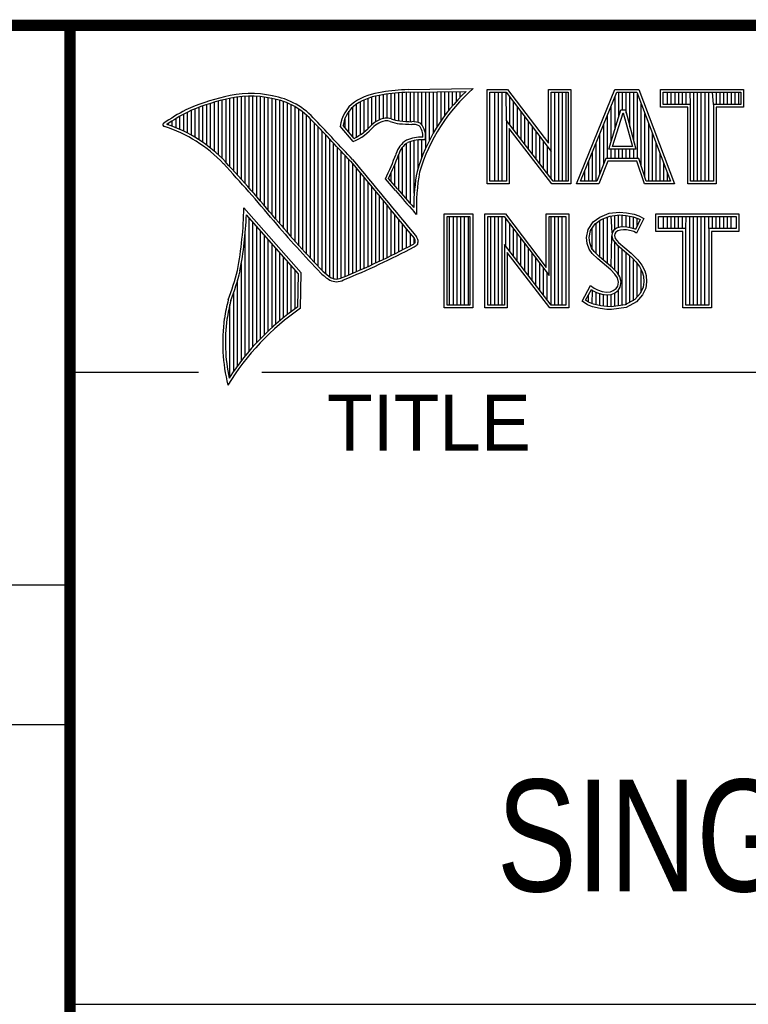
# Model space of a CAD drawing. Header units: inches. Extents: x 0 to 34, y 0 to 22.
# Tile 10 of 16: x 28.3 to 29.6, y 1.3 to 3. Entities that reach past the tile are written whole.
import ezdxf

# ---------------------------------------------------------------- set-up
doc = ezdxf.new("R2010")
doc.units = ezdxf.units.IN
doc.header["$LTSCALE"] = 1.87
doc.header["$MEASUREMENT"] = 0
doc.layers.get('0').update_dxf_attribs({"linetype": 'CONTINUOUS'})
doc.styles.get("Standard").update_dxf_attribs({"font": 'txt', "width": 0.8})

msp = doc.modelspace()

# ---------------------------------------------------------------- linework, layer by layer
at = {"color": 2, "linetype": 'CONTINUOUS'}
for p, q in [((28.3793, 3.0003), (33.5093, 3.0003)), ((28.3793, 3.0003), (28.3793, 1.2503)), ((28.9844, 2.885), (29.1009, 2.8868)), ((28.6659, 2.7474), (28.6659, 2.8695)), ((28.6727, 2.7398), (28.6727, 2.8708)), ((28.6796, 2.7323), (28.6796, 2.8719)), ((28.6865, 2.7247), (28.6865, 2.8727)), ((28.6933, 2.717), (28.6933, 2.8732)), ((28.7002, 2.7092), (28.7002, 2.8734)), ((28.707, 2.7014), (28.707, 2.8733)), ((28.7139, 2.6936), (28.7139, 2.873)), ((28.7208, 2.6856), (28.7208, 2.8724)), ((28.7276, 2.6776), (28.7276, 2.8716)), ((28.7345, 2.6696), (28.7345, 2.8704)), ((28.7414, 2.6615), (28.7414, 2.869)), ((28.913, 2.8153), (28.913, 2.8696)), ((28.9198, 2.8223), (28.9198, 2.8719)), ((28.9267, 2.8275), (28.9267, 2.8737)), ((28.9336, 2.8311), (28.9336, 2.875)), ((28.9404, 2.8335), (28.9404, 2.8759)), ((28.9473, 2.834), (28.9473, 2.8769)), ((28.9542, 2.8327), (28.9542, 2.8778)), ((28.961, 2.8306), (28.961, 2.8785)), ((28.9679, 2.8292), (28.9679, 2.8791)), ((28.9747, 2.8285), (28.9747, 2.8796)), ((28.9816, 2.828), (28.9816, 2.88)), ((28.9845, 2.8802), (29.0882, 2.8817)), ((28.9885, 2.8278), (28.9885, 2.8802)), ((28.9953, 2.8276), (28.9953, 2.8803)), ((29.0022, 2.8263), (29.0022, 2.8804)), ((29.0091, 2.822), (29.0091, 2.8805)), ((29.0159, 2.7805), (29.0159, 2.8806)), ((29.0228, 2.7947), (29.0228, 2.8807)), ((29.0297, 2.8073), (29.0297, 2.8808)), ((29.0365, 2.8188), (29.0365, 2.881)), ((29.0434, 2.8293), (29.0434, 2.8811)), ((29.0502, 2.8389), (29.0502, 2.8812)), ((29.0571, 2.8479), (29.0571, 2.8813)), ((29.064, 2.8562), (29.064, 2.8814)), ((29.0708, 2.8641), (29.0708, 2.8815)), ((29.0777, 2.8714), (29.0777, 2.8816)), ((29.1256, 2.8852), (29.1624, 2.8852)), ((29.1256, 2.7166), (29.1256, 2.8852)), ((29.1305, 2.8804), (29.16, 2.8804)), ((29.1305, 2.7215), (29.1305, 2.8804)), ((29.1395, 2.7215), (29.1395, 2.8804)), ((29.1462, 2.7215), (29.1462, 2.8804)), ((29.1529, 2.7215), (29.1529, 2.8804)), ((29.1604, 2.8299), (29.1596, 2.8804)), ((29.16, 2.8804), (29.2402, 2.7746)), ((29.1624, 2.8852), (29.2354, 2.7891)), ((29.1663, 2.8222), (29.1663, 2.872)), ((29.2354, 2.8852), (29.2754, 2.8852)), ((29.2354, 2.7891), (29.2354, 2.8852)), ((29.2402, 2.8804), (29.2705, 2.8804)), ((29.2402, 2.7746), (29.2402, 2.8804)), ((29.2469, 2.7215), (29.2469, 2.8804)), ((29.2536, 2.7215), (29.2536, 2.8804)), ((29.2603, 2.7215), (29.2603, 2.8804)), ((29.267, 2.7215), (29.267, 2.8804)), ((29.2705, 2.8804), (29.2705, 2.7215)), ((29.2754, 2.8852), (29.2754, 2.7166)), ((29.2853, 2.7167), (29.3541, 2.8851)), ((29.2926, 2.7216), (29.3574, 2.8802)), ((29.3541, 2.8851), (29.3967, 2.8851)), ((29.3543, 2.8139), (29.3543, 2.8725)), ((29.3574, 2.8802), (29.3933, 2.8802)), ((29.361, 2.8356), (29.361, 2.8802)), ((29.3677, 2.8486), (29.3677, 2.8802)), ((29.3744, 2.8428), (29.3744, 2.8802)), ((29.3811, 2.8181), (29.3811, 2.8802)), ((29.3878, 2.7935), (29.3878, 2.8802)), ((29.3933, 2.8802), (29.4535, 2.7216)), ((29.3945, 2.7618), (29.3945, 2.877)), ((29.3967, 2.8851), (29.4606, 2.7167)), ((29.4357, 2.8851), (29.584, 2.8851)), ((29.4357, 2.8537), (29.4357, 2.8851)), ((29.4406, 2.8802), (29.5791, 2.8802)), ((29.4406, 2.8586), (29.4406, 2.8802)), ((29.4482, 2.8586), (29.4482, 2.8802)), ((29.4549, 2.8586), (29.4549, 2.8802)), ((29.4616, 2.8586), (29.4616, 2.8802)), ((29.4684, 2.8586), (29.4684, 2.8802)), ((29.4751, 2.8586), (29.4751, 2.8802)), ((29.4818, 2.8586), (29.4818, 2.8802)), ((29.4892, 2.8586), (29.4885, 2.8802)), ((29.4952, 2.7216), (29.4952, 2.8802)), ((29.5019, 2.7216), (29.5019, 2.8802)), ((29.5086, 2.7216), (29.5086, 2.8802)), ((29.5153, 2.7216), (29.5153, 2.8802)), ((29.522, 2.7216), (29.522, 2.8802)), ((29.5305, 2.8586), (29.5288, 2.8802)), ((29.5355, 2.8586), (29.5355, 2.8802)), ((29.5422, 2.8586), (29.5422, 2.8802)), ((29.5489, 2.8586), (29.5489, 2.8802)), ((29.5556, 2.8586), (29.5556, 2.8802)), ((29.5623, 2.8586), (29.5623, 2.8802)), ((29.569, 2.8586), (29.569, 2.8802)), ((29.5757, 2.8586), (29.5757, 2.8802)), ((29.5791, 2.8802), (29.5791, 2.8586)), ((29.584, 2.8851), (29.584, 2.8537)), ((28.6109, 2.7952), (28.6109, 2.8535)), ((28.6178, 2.7906), (28.6178, 2.856)), ((28.6247, 2.7856), (28.6247, 2.8584)), ((28.6315, 2.7803), (28.6315, 2.8606)), ((28.6384, 2.7747), (28.6384, 2.8626)), ((28.6453, 2.7685), (28.6453, 2.8645)), ((28.6521, 2.762), (28.6521, 2.8662)), ((28.659, 2.7548), (28.659, 2.8679)), ((28.7482, 2.6533), (28.7482, 2.8677)), ((28.7551, 2.6452), (28.7551, 2.8659)), ((28.762, 2.6372), (28.762, 2.8638)), ((28.7688, 2.6293), (28.7688, 2.8611)), ((28.7757, 2.6214), (28.7757, 2.858)), ((28.7826, 2.6137), (28.7826, 2.8543)), ((28.8855, 2.8005), (28.8855, 2.854)), ((28.8924, 2.8003), (28.8924, 2.8594)), ((28.8992, 2.8044), (28.8992, 2.8634)), ((28.9061, 2.8094), (28.9061, 2.8668)), ((29.173, 2.8135), (29.173, 2.8632)), ((29.1798, 2.8048), (29.1798, 2.8543)), ((29.3475, 2.7921), (29.3475, 2.8561)), ((29.4012, 2.7485), (29.4012, 2.8593)), ((29.4843, 2.8537), (29.4357, 2.8537)), ((29.4892, 2.8586), (29.4406, 2.8586)), ((29.4843, 2.7167), (29.4843, 2.8537)), ((29.4892, 2.7216), (29.4892, 2.8586)), ((29.5791, 2.8586), (29.5305, 2.8586)), ((29.5305, 2.8586), (29.5305, 2.7216)), ((29.584, 2.8537), (29.5354, 2.8537)), ((29.5354, 2.8537), (29.5354, 2.7167)), ((28.5766, 2.8137), (28.5766, 2.8374)), ((28.5835, 2.8105), (28.5835, 2.8412)), ((28.5904, 2.8071), (28.5904, 2.8449)), ((28.5972, 2.8034), (28.5972, 2.8479)), ((28.6041, 2.7994), (28.6041, 2.8508)), ((28.7894, 2.606), (28.7894, 2.8501)), ((28.7963, 2.5985), (28.7963, 2.8451)), ((28.8031, 2.591), (28.8031, 2.8394)), ((28.8718, 2.8167), (28.8718, 2.8343)), ((28.8786, 2.8086), (28.8786, 2.8464)), ((29.1865, 2.7961), (29.1865, 2.8455)), ((29.1932, 2.7873), (29.1932, 2.8367)), ((29.3408, 2.7618), (29.3408, 2.8396)), ((29.3434, 2.7787), (29.365, 2.8486)), ((29.35, 2.7836), (29.3686, 2.8438)), ((29.365, 2.8486), (29.3728, 2.8486)), ((29.3686, 2.8438), (29.3691, 2.8438)), ((29.3691, 2.8438), (29.3854, 2.7836)), ((29.3728, 2.8486), (29.3918, 2.7787)), ((29.4079, 2.7286), (29.4079, 2.8416)), ((28.556, 2.8217), (28.556, 2.8246)), ((28.5629, 2.8193), (28.5629, 2.8291)), ((28.5698, 2.8166), (28.5698, 2.8333)), ((28.81, 2.5836), (28.81, 2.8328)), ((28.8169, 2.5762), (28.8169, 2.8253)), ((28.8237, 2.569), (28.8237, 2.8181)), ((28.8865, 2.792), (28.8631, 2.8194)), ((28.8878, 2.7979), (28.8682, 2.8209)), ((29.2438, 2.7215), (29.1604, 2.8299)), ((29.1604, 2.8299), (29.1604, 2.7215)), ((29.1999, 2.7786), (29.1999, 2.8278)), ((29.2066, 2.7699), (29.2066, 2.819)), ((29.3341, 2.752), (29.3341, 2.8232)), ((29.4147, 2.7216), (29.4147, 2.8239)), ((28.8306, 2.5618), (28.8306, 2.8109)), ((28.8375, 2.5556), (28.8375, 2.8037)), ((29.2414, 2.7166), (29.1653, 2.8156)), ((29.1653, 2.8156), (29.1653, 2.7166)), ((29.2133, 2.7612), (29.2133, 2.8101)), ((29.22, 2.7525), (29.22, 2.8013)), ((29.3274, 2.7353), (29.3274, 2.8068)), ((29.4214, 2.7216), (29.4214, 2.8063)), ((28.8443, 2.5505), (28.8443, 2.7965)), ((28.8512, 2.5472), (28.8512, 2.7893)), ((28.8581, 2.5466), (28.8581, 2.782)), ((28.9747, 2.697), (28.9747, 2.7823)), ((28.9816, 2.689), (28.9816, 2.7889)), ((28.9885, 2.6813), (28.9885, 2.7921)), ((28.9953, 2.6998), (28.9953, 2.7939)), ((29.0022, 2.7448), (29.0022, 2.795)), ((29.0091, 2.7642), (29.0091, 2.7954)), ((29.2267, 2.7437), (29.2267, 2.7924)), ((29.2334, 2.735), (29.2334, 2.7836)), ((29.3207, 2.7216), (29.3207, 2.7904)), ((29.3854, 2.7836), (29.35, 2.7836)), ((29.4281, 2.7216), (29.4281, 2.7886)), ((28.8649, 2.5483), (28.8649, 2.7748)), ((28.8718, 2.5513), (28.8718, 2.7675)), ((28.9679, 2.7053), (28.9679, 2.7699)), ((29.2402, 2.7263), (29.2402, 2.7746)), ((29.314, 2.7216), (29.314, 2.774)), ((29.3918, 2.7787), (29.3434, 2.7787)), ((29.3475, 2.7618), (29.3475, 2.7787)), ((29.3543, 2.7618), (29.3543, 2.7787)), ((29.361, 2.7618), (29.361, 2.7787)), ((29.3677, 2.7618), (29.3677, 2.7787)), ((29.3744, 2.7618), (29.3744, 2.7787)), ((29.3811, 2.7618), (29.3811, 2.7787)), ((29.3878, 2.7618), (29.3878, 2.7787)), ((29.4348, 2.7216), (29.4348, 2.7709)), ((28.8786, 2.5541), (28.8786, 2.7602)), ((28.8855, 2.557), (28.8855, 2.7523)), ((28.961, 2.7133), (28.961, 2.7519)), ((29.3073, 2.7216), (29.3073, 2.7575)), ((29.3381, 2.7618), (29.3219, 2.7216)), ((29.3414, 2.7569), (29.3252, 2.7167)), ((29.3968, 2.7618), (29.3381, 2.7618)), ((29.3933, 2.7569), (29.3414, 2.7569)), ((29.4068, 2.7167), (29.3933, 2.7569)), ((29.4103, 2.7216), (29.3968, 2.7618)), ((29.4415, 2.7216), (29.4415, 2.7532)), ((28.8924, 2.5599), (28.8924, 2.744)), ((28.8992, 2.5628), (28.8992, 2.7357)), ((28.9542, 2.7212), (28.9542, 2.7362)), ((29.3006, 2.7216), (29.3006, 2.7411)), ((29.4482, 2.7216), (29.4482, 2.7355)), ((28.9061, 2.5659), (28.9061, 2.7274)), ((28.913, 2.5689), (28.913, 2.7191)), ((28.9198, 2.5721), (28.9198, 2.7107)), ((28.962, 2.7048), (28.9438, 2.7257)), ((28.9657, 2.7079), (28.9496, 2.7264)), ((29.1653, 2.7166), (29.1256, 2.7166)), ((29.1604, 2.7215), (29.1305, 2.7215)), ((29.2754, 2.7166), (29.2414, 2.7166)), ((29.2705, 2.7215), (29.2438, 2.7215)), ((29.3252, 2.7167), (29.2853, 2.7167)), ((29.3219, 2.7216), (29.2926, 2.7216)), ((29.4606, 2.7167), (29.4068, 2.7167)), ((29.4535, 2.7216), (29.4103, 2.7216)), ((29.5354, 2.7167), (29.4843, 2.7167)), ((29.5305, 2.7216), (29.4892, 2.7216)), ((28.9267, 2.5752), (28.9267, 2.7024)), ((28.9336, 2.5784), (28.9336, 2.6941)), ((28.9404, 2.5817), (28.9404, 2.6858)), ((28.9473, 2.585), (28.9473, 2.6775)), ((28.7934, 2.5573), (28.6909, 2.6738)), ((28.7886, 2.5555), (28.6954, 2.6613)), ((28.9542, 2.5884), (28.9542, 2.6692)), ((28.961, 2.5918), (28.961, 2.6609)), ((28.9997, 2.6619), (28.9953, 2.6667)), ((29.0492, 2.6631), (29.1, 2.6631)), ((29.0492, 2.4947), (29.0492, 2.6631)), ((29.0541, 2.6583), (29.0951, 2.6583)), ((29.0541, 2.4996), (29.0541, 2.6583)), ((29.0587, 2.4996), (29.0587, 2.6583)), ((29.0654, 2.4996), (29.0654, 2.6583)), ((29.0721, 2.4996), (29.0721, 2.6583)), ((29.0788, 2.4996), (29.0788, 2.6583)), ((29.0855, 2.4996), (29.0855, 2.6583)), ((29.0922, 2.4996), (29.0922, 2.6583)), ((29.0951, 2.6583), (29.0951, 2.4996)), ((29.1, 2.6631), (29.1, 2.4947)), ((29.1218, 2.6633), (29.1586, 2.6633)), ((29.1218, 2.4947), (29.1218, 2.6633)), ((29.1267, 2.6584), (29.1562, 2.6584)), ((29.1267, 2.4996), (29.1267, 2.6584)), ((29.1325, 2.4996), (29.1325, 2.6584)), ((29.1392, 2.4996), (29.1392, 2.6584)), ((29.1459, 2.4996), (29.1459, 2.6584)), ((29.1526, 2.4996), (29.1526, 2.6584)), ((29.1562, 2.6584), (29.2364, 2.5527)), ((29.1586, 2.6633), (29.2315, 2.5672)), ((29.2315, 2.6633), (29.2716, 2.6633)), ((29.2315, 2.5672), (29.2315, 2.6633)), ((29.2364, 2.6584), (29.2667, 2.6584)), ((29.2364, 2.5527), (29.2364, 2.6584)), ((29.2399, 2.4996), (29.2399, 2.6584)), ((29.2466, 2.4996), (29.2466, 2.6584)), ((29.2533, 2.4996), (29.2533, 2.6584)), ((29.26, 2.4996), (29.26, 2.6584)), ((29.2667, 2.6584), (29.2667, 2.4996)), ((29.2716, 2.6633), (29.2716, 2.4947)), ((29.3269, 2.6572), (29.3437, 2.6639)), ((29.3293, 2.6529), (29.3449, 2.6591)), ((29.3406, 2.5743), (29.3406, 2.6574)), ((29.3437, 2.6639), (29.3623, 2.6659)), ((29.3449, 2.6591), (29.3624, 2.661)), ((29.3491, 2.6288), (29.3473, 2.6594)), ((29.354, 2.635), (29.354, 2.6601)), ((29.3607, 2.6382), (29.3607, 2.6608)), ((29.3623, 2.6659), (29.3747, 2.665)), ((29.3624, 2.661), (29.374, 2.6602)), ((29.3674, 2.6394), (29.3674, 2.6607)), ((29.374, 2.6602), (29.387, 2.6574)), ((29.3741, 2.6393), (29.3741, 2.6602)), ((29.3747, 2.665), (29.3883, 2.6622)), ((29.3808, 2.6381), (29.3808, 2.6588)), ((29.387, 2.6574), (29.3949, 2.6547)), ((29.3883, 2.6622), (29.3967, 2.6593)), ((29.3967, 2.6593), (29.406, 2.6549)), ((29.4272, 2.6631), (29.5755, 2.6631)), ((29.4272, 2.6317), (29.4272, 2.6631)), ((29.432, 2.6583), (29.5706, 2.6583)), ((29.432, 2.6366), (29.432, 2.6583)), ((29.4412, 2.6366), (29.4412, 2.6583)), ((29.4479, 2.6366), (29.4479, 2.6583)), ((29.4547, 2.6366), (29.4547, 2.6583)), ((29.4614, 2.6366), (29.4614, 2.6583)), ((29.4681, 2.6366), (29.4681, 2.6583)), ((29.4748, 2.6366), (29.4748, 2.6583)), ((29.4807, 2.6366), (29.4815, 2.6583)), ((29.4882, 2.4996), (29.4882, 2.6583)), ((29.4949, 2.4996), (29.4949, 2.6583)), ((29.5016, 2.4996), (29.5016, 2.6583)), ((29.5083, 2.4996), (29.5083, 2.6583)), ((29.5151, 2.4996), (29.5151, 2.6583)), ((29.522, 2.6366), (29.5218, 2.6583)), ((29.5285, 2.6366), (29.5285, 2.6583)), ((29.5352, 2.6366), (29.5352, 2.6583)), ((29.5419, 2.6366), (29.5419, 2.6583)), ((29.5486, 2.6366), (29.5486, 2.6583)), ((29.5553, 2.6366), (29.5553, 2.6583)), ((29.562, 2.6366), (29.562, 2.6583)), ((29.5706, 2.6583), (29.5706, 2.6366)), ((29.5755, 2.6631), (29.5755, 2.6317)), ((28.7002, 2.4174), (28.7002, 2.6559)), ((28.707, 2.4253), (28.707, 2.6481)), ((28.7139, 2.4329), (28.7139, 2.6403)), ((28.9679, 2.5953), (28.9679, 2.6526)), ((28.9747, 2.5988), (28.9747, 2.6443)), ((29.1593, 2.6044), (29.1593, 2.6543)), ((29.1661, 2.5957), (29.1661, 2.6454)), ((29.3061, 2.6352), (29.315, 2.6485)), ((29.3107, 2.6333), (29.3186, 2.6451)), ((29.315, 2.6485), (29.3269, 2.6572)), ((29.3186, 2.6451), (29.3293, 2.6529)), ((29.3204, 2.5922), (29.3204, 2.6464)), ((29.3271, 2.5855), (29.3271, 2.6513)), ((29.3338, 2.5799), (29.3338, 2.6547)), ((29.3875, 2.6364), (29.3875, 2.6573)), ((29.3994, 2.6526), (29.3907, 2.6353)), ((29.406, 2.6549), (29.3927, 2.6283)), ((29.3942, 2.6423), (29.3942, 2.655)), ((29.3949, 2.6547), (29.3994, 2.6526)), ((28.6933, 2.4092), (28.6933, 2.6277)), ((28.7208, 2.4401), (28.7208, 2.6325)), ((28.7276, 2.447), (28.7276, 2.6247)), ((28.9816, 2.6024), (28.9816, 2.636)), ((28.9885, 2.606), (28.9885, 2.6277)), ((29.1728, 2.587), (29.1728, 2.6366)), ((29.1795, 2.5783), (29.1795, 2.6277)), ((29.3032, 2.6208), (29.3061, 2.6352)), ((29.3081, 2.6205), (29.3107, 2.6333)), ((29.3137, 2.5989), (29.3137, 2.6378)), ((29.3473, 2.5687), (29.3486, 2.6239)), ((29.3491, 2.6288), (29.3486, 2.6239)), ((29.3486, 2.6239), (29.3502, 2.6168)), ((29.3523, 2.6337), (29.3491, 2.6288)), ((29.3569, 2.6371), (29.3523, 2.6337)), ((29.3539, 2.6271), (29.3536, 2.6242)), ((29.3536, 2.6242), (29.3547, 2.619)), ((29.3559, 2.6303), (29.3539, 2.6271)), ((29.3591, 2.6326), (29.3559, 2.6303)), ((29.363, 2.6389), (29.3569, 2.6371)), ((29.364, 2.6341), (29.3591, 2.6326)), ((29.3691, 2.6395), (29.363, 2.6389)), ((29.3692, 2.6347), (29.364, 2.6341)), ((29.3753, 2.6392), (29.3691, 2.6395)), ((29.3747, 2.6344), (29.3692, 2.6347)), ((29.3834, 2.6326), (29.3747, 2.6344)), ((29.3846, 2.6374), (29.3753, 2.6392)), ((29.388, 2.6312), (29.3834, 2.6326)), ((29.3901, 2.6357), (29.3846, 2.6374)), ((29.3927, 2.6283), (29.388, 2.6312)), ((29.3907, 2.6353), (29.3901, 2.6357)), ((29.4758, 2.6317), (29.4272, 2.6317)), ((29.4807, 2.6366), (29.432, 2.6366)), ((29.4758, 2.4947), (29.4758, 2.6317)), ((29.4807, 2.4996), (29.4807, 2.6366)), ((29.5706, 2.6366), (29.522, 2.6366)), ((29.522, 2.6366), (29.522, 2.4996)), ((29.5755, 2.6317), (29.5268, 2.6317)), ((29.5268, 2.6317), (29.5268, 2.4947)), ((28.7345, 2.4537), (28.7345, 2.6169)), ((28.7414, 2.46), (28.7414, 2.6091)), ((28.9953, 2.6099), (28.9953, 2.6194)), ((29.24, 2.4996), (29.1566, 2.608)), ((29.1566, 2.608), (29.1566, 2.4996)), ((29.1862, 2.5695), (29.1862, 2.6189)), ((29.1929, 2.5608), (29.1929, 2.6101)), ((29.3043, 2.6098), (29.3032, 2.6208)), ((29.3081, 2.5999), (29.3043, 2.6098)), ((29.3091, 2.6109), (29.3081, 2.6205)), ((29.3124, 2.6022), (29.3091, 2.6109)), ((29.3502, 2.6168), (29.3573, 2.608)), ((29.354, 2.5624), (29.354, 2.6122)), ((29.3547, 2.619), (29.3608, 2.6115)), ((29.3573, 2.608), (29.3798, 2.5894)), ((29.3607, 2.5541), (29.3607, 2.6052)), ((29.3608, 2.6115), (29.3831, 2.593)), ((28.7482, 2.4662), (28.7482, 2.6013)), ((28.7551, 2.472), (28.7551, 2.5935)), ((29.2376, 2.4947), (29.1615, 2.5937)), ((29.1615, 2.5937), (29.1615, 2.4947)), ((29.1996, 2.5521), (29.1996, 2.6012)), ((29.2063, 2.5434), (29.2063, 2.5924)), ((29.3133, 2.5924), (29.3081, 2.5999)), ((29.3171, 2.5955), (29.3124, 2.6022)), ((29.3234, 2.5823), (29.3133, 2.5924)), ((29.3211, 2.5915), (29.3171, 2.5955)), ((29.3267, 2.5859), (29.3211, 2.5915)), ((29.3674, 2.4994), (29.3674, 2.5997)), ((29.3741, 2.5003), (29.3741, 2.5941)), ((29.3798, 2.5894), (29.3857, 2.5835)), ((29.3808, 2.5048), (29.3808, 2.5884)), ((29.3831, 2.593), (29.3892, 2.5869)), ((28.6865, 2.4005), (28.6865, 2.5745)), ((28.762, 2.4777), (28.762, 2.5857)), ((28.7688, 2.4831), (28.7688, 2.5779)), ((28.7757, 2.4884), (28.7757, 2.5701)), ((29.213, 2.5346), (29.213, 2.5835)), ((29.2197, 2.5259), (29.2197, 2.5747)), ((29.3466, 2.5629), (29.3234, 2.5823)), ((29.3499, 2.5665), (29.3267, 2.5859)), ((29.3857, 2.5835), (29.3916, 2.5773)), ((29.3875, 2.5074), (29.3875, 2.5816)), ((29.3892, 2.5869), (29.3953, 2.5805)), ((29.3916, 2.5773), (29.3981, 2.5689)), ((29.3942, 2.5148), (29.3942, 2.5739)), ((29.3953, 2.5805), (29.4022, 2.5715)), ((29.4022, 2.5715), (29.4074, 2.5611)), ((28.7826, 2.4934), (28.7826, 2.5623)), ((28.7875, 2.4969), (28.7886, 2.5555)), ((28.7923, 2.4943), (28.7934, 2.5573)), ((29.2265, 2.5172), (29.2265, 2.5658)), ((29.2332, 2.5085), (29.2332, 2.557)), ((29.3542, 2.5553), (29.3466, 2.5629)), ((29.358, 2.5584), (29.3499, 2.5665)), ((29.3585, 2.5484), (29.3542, 2.5553)), ((29.363, 2.5504), (29.358, 2.5584)), ((29.3981, 2.5689), (29.4029, 2.5593)), ((29.401, 2.5222), (29.401, 2.5632)), ((29.4029, 2.5593), (29.4052, 2.5518)), ((29.4052, 2.5518), (29.406, 2.5416)), ((29.4074, 2.5611), (29.4101, 2.5527)), ((29.4101, 2.5527), (29.4109, 2.5414)), ((28.6796, 2.3913), (28.6796, 2.5443)), ((29.2954, 2.507), (29.3104, 2.5348)), ((29.3104, 2.5348), (29.3168, 2.5301)), ((29.3605, 2.5411), (29.3585, 2.5484)), ((29.3591, 2.5339), (29.3605, 2.5411)), ((29.3655, 2.5413), (29.363, 2.5504)), ((29.3637, 2.5321), (29.3655, 2.5413)), ((29.406, 2.5416), (29.4045, 2.5318)), ((29.4109, 2.5414), (29.4092, 2.5304)), ((28.6727, 2.3817), (28.6727, 2.5223)), ((29.3018, 2.5086), (29.3121, 2.5275)), ((29.307, 2.505), (29.307, 2.5182)), ((29.3121, 2.5275), (29.3142, 2.526)), ((29.3137, 2.5019), (29.3142, 2.526)), ((29.3142, 2.526), (29.3213, 2.5224)), ((29.3168, 2.5301), (29.3232, 2.527)), ((29.3204, 2.5005), (29.3204, 2.5227)), ((29.3213, 2.5224), (29.3305, 2.5193)), ((29.3232, 2.527), (29.3316, 2.5241)), ((29.3271, 2.499), (29.3271, 2.5204)), ((29.3305, 2.5193), (29.339, 2.5183)), ((29.3316, 2.5241), (29.3391, 2.5232)), ((29.3338, 2.498), (29.3338, 2.5189)), ((29.339, 2.5183), (29.3472, 2.519)), ((29.3391, 2.5232), (29.346, 2.5238)), ((29.3406, 2.497), (29.3406, 2.5181)), ((29.346, 2.5238), (29.3513, 2.5258)), ((29.3472, 2.519), (29.3536, 2.5215)), ((29.3473, 2.4968), (29.3473, 2.519)), ((29.3513, 2.5258), (29.3562, 2.5293)), ((29.3536, 2.5215), (29.3598, 2.5258)), ((29.354, 2.4977), (29.354, 2.5216)), ((29.3562, 2.5293), (29.3591, 2.5339)), ((29.3598, 2.5258), (29.3637, 2.5321)), ((29.3607, 2.4985), (29.3607, 2.5265)), ((29.3995, 2.5207), (29.3896, 2.5097)), ((29.4037, 2.518), (29.3927, 2.5058)), ((29.4045, 2.5318), (29.3995, 2.5207)), ((29.4092, 2.5304), (29.4037, 2.518)), ((28.6659, 2.3715), (28.6659, 2.501)), ((29.0951, 2.4996), (29.0541, 2.4996)), ((29.1566, 2.4996), (29.1267, 2.4996)), ((29.2667, 2.4996), (29.24, 2.4996)), ((29.3049, 2.5006), (29.2954, 2.507)), ((29.3072, 2.5049), (29.3018, 2.5086)), ((29.3142, 2.4968), (29.3049, 2.5006)), ((29.3156, 2.5015), (29.3072, 2.5049)), ((29.3287, 2.4988), (29.3156, 2.5015)), ((29.3726, 2.5001), (29.3475, 2.4968)), ((29.3896, 2.5097), (29.3726, 2.5001)), ((29.3927, 2.5058), (29.3741, 2.4954)), ((29.522, 2.4996), (29.4807, 2.4996)), ((29.1, 2.4947), (29.0492, 2.4947)), ((29.1615, 2.4947), (29.1218, 2.4947)), ((29.2716, 2.4947), (29.2376, 2.4947)), ((29.3278, 2.4939), (29.3142, 2.4968)), ((29.3394, 2.4922), (29.3278, 2.4939)), ((29.3398, 2.4971), (29.3287, 2.4988)), ((29.3478, 2.4919), (29.3394, 2.4922)), ((29.3475, 2.4968), (29.3398, 2.4971)), ((29.3741, 2.4954), (29.3478, 2.4919)), ((29.5268, 2.4947), (29.4758, 2.4947)), ((28.38, 2.38), (28.61, 2.38)), ((28.7231, 2.38), (33.5, 2.38)), ((25.58, 2), (28.38, 2)), ((25.58, 1.75), (28.38, 1.75)), ((28.3793, 1.2503), (33.5093, 1.2503))]:
    msp.add_line(p, q, dxfattribs=at)
at = {"color": 7, "linetype": 'CONTINUOUS', "const_width": 0.02}
for points in [[(25.58, 3), (33.5, 3)], [(28.38, 3), (28.38, 0.5)]]:
    msp.add_lwpolyline(points, dxfattribs=at)
at = {"color": 2, "linetype": 'CONTINUOUS'}
for centre, radius, start, end in [((29.3103, 2.6468), 0.3185, 131.1194, 163.4134), ((28.7308, 2.5386), 0.3417, 102.6162, 114.8514), ((28.7025, 2.6998), 0.1784, 77.2812, 105.0674), ((28.7025, 2.6998), 0.1736, 77.2325, 105.1014), ((28.7213, 2.7479), 0.1227, 40.1648, 80.8423), ((28.7213, 2.7479), 0.1276, 40.2336, 80.7738), ((28.9506, 2.7677), 0.1134, 96.3007, 123.1683), ((28.9506, 2.7677), 0.1086, 96.2448, 123.1265), ((29.0012, 2.475), 0.4104, 92.3477, 98.8369), ((29.0012, 2.475), 0.4056, 92.3565, 98.8522), ((29.3103, 2.6468), 0.3233, 133.4016, 163.4573), ((28.7308, 2.5386), 0.3369, 102.5985, 114.8293), ((28.9233, 2.8131), 0.0605, 125.0326, 174.0473), ((28.9233, 2.8131), 0.0556, 125.1127, 171.9558), ((28.7753, 2.4938), 0.4018, 117.9346, 124.569), ((28.7753, 2.4938), 0.3969, 117.9533, 124.0367), ((28.9458, 2.807), 0.0271, 72.6167, 117.3893), ((28.5489, 2.822), 0.00299, 121.3524, 265.803), ((28.4751, 2.5845), 0.2458, 43.1667, 72.5704), ((28.4751, 2.5845), 0.2507, 43.1667, 71.8499), ((21.1581, -4.5074), 10.6031, 43.24659, 43.76754), ((21.1581, -4.5074), 10.6079, 43.24574, 43.76673), ((28.8427, 2.8903), 0.1076, 293.9922, 318.4433), ((28.8427, 2.8903), 0.1028, 295.9955, 318.5906), ((28.9521, 2.7868), 0.048, 112.9192, 132.2696), ((28.9521, 2.7868), 0.0432, 112.6635, 131.9293), ((28.9458, 2.807), 0.0222, 72.9386, 117.864), ((28.9776, 2.8958), 0.0722, 249.5553, 263.1674), ((28.9776, 2.8958), 0.0673, 249.4421, 263.134), ((28.9951, 3.0772), 0.2544, 264.112, 269.1019), ((28.9951, 3.0772), 0.2495, 264.1212, 269.0704), ((28.9924, 2.7937), 0.0341, 64.4657, 92.2507), ((28.9924, 2.7937), 0.0292, 66.3199, 92.502), ((28.9831, 2.8025), 0.0276, 355.2993, 40.45), ((28.9831, 2.8025), 0.0325, 347.1186, 42.4046), ((29.0102, 2.7231), 0.0771, 89.6555, 111.8728), ((29.0054, 2.7573), 0.0444, 122.696, 163.5009), ((29.0054, 2.7573), 0.0396, 123.3504, 163.7172), ((29.0102, 2.7231), 0.0723, 86.3771, 111.5055), ((28.547, 2.9226), 0.443, 333.6071, 339.8417), ((28.547, 2.9226), 0.4478, 334.0205, 339.8621), ((26.652, 0.9006), 2.7324, 39.9155, 42.7665), ((129.7875, 86.0025), 130.8121, 219.521915, 219.600266), ((129.7875, 86.0025), 130.8073, 219.521847, 219.600368), ((29.3273, 2.6768), 0.3327, 169.238, 180.3751), ((29.3273, 2.6768), 0.3279, 169.2806, 182.6074), ((29.5269, 3.164), 0.728, 219.1094, 223.0893), ((29.5269, 3.164), 0.7231, 219.1028, 222.5928), ((28.0416, 2.6849), 0.6494, 349.0855, 359.0208), ((28.0416, 2.6849), 0.6542, 349.0755, 357.9397), ((30.1411, 3.8249), 1.8249, 220.0426, 224.0118), ((30.1411, 3.8249), 1.8201, 220.0428, 224.0077), ((28.9714, 2.6031), 0.0338, 24.6833, 34.3208), ((28.389, 3.7322), 1.2758, 291.9868, 298.2489), ((28.9805, 2.6304), 0.0253, 299.2554, 311.2666), ((28.9805, 2.6304), 0.0301, 299.1713, 314.8064), ((28.9714, 2.6031), 0.0289, 26.3669, 33.8971), ((28.9692, 2.6145), 0.0281, 353.6896, 3.0529), ((28.9692, 2.6145), 0.033, 350.4808, 4.7809), ((28.389, 3.7322), 1.2806, 291.9989, 298.2507), ((28.2599, 2.6636), 0.4315, 339.0707, 346.3663), ((28.2599, 2.6636), 0.4364, 339.1089, 346.3814), ((28.9081, 2.6424), 0.1167, 227.0935, 236.9215), ((28.9081, 2.6424), 0.1118, 227.1594, 236.7882), ((28.8564, 2.568), 0.0263, 242.8488, 298.0515), ((28.8564, 2.568), 0.0215, 243.4895, 298.6992), ((29.0668, 2.4083), 0.4163, 165.9357, 170.6856), ((29.0668, 2.4083), 0.4115, 165.9758, 170.6758), ((29.0517, 2.1188), 0.4564, 124.643, 148.5565), ((29.0517, 2.1188), 0.4613, 124.9511, 147.0981), ((28.9728, 2.4332), 0.3197, 172.3562, 193.7958), ((28.9728, 2.4332), 0.3149, 172.369, 191.6868)]:
    msp.add_arc(centre, radius, start, end, dxfattribs=at)
at = {"color": 7, "linetype": 'CONTINUOUS'}
msp.add_arc((26.6525, 0.9011), 2.7269, 39.915, 42.7661, dxfattribs=at)

# ---------------------------------------------------------------- texts
at = {"color": 2, "linetype": 'CONTINUOUS'}
msp.add_text('TITLE', height=0.1, dxfattribs=at).set_placement((28.8397, 2.2397))
at = {"color": 7, "linetype": 'CONTINUOUS', "insert": (30.9443, 1.9853), "char_height": 0.2, "width": 4.48, "attachment_point": 2}
msp.add_mtext('SBRIO-96XX\\PSINGLE-BOARD RIO OEM DEVICES', dxfattribs=at)

doc.saveas('drawing.dxf')
